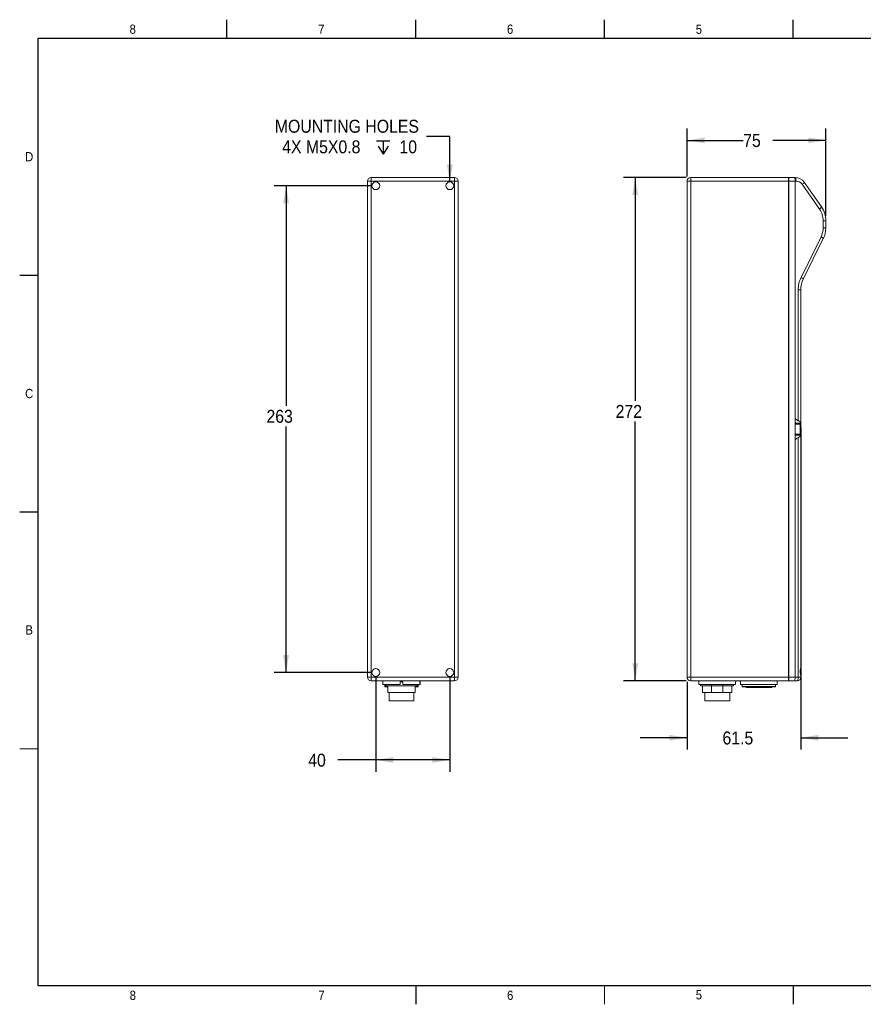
# Model space of a CAD drawing. Header units: millimetres. Extents: x 7 to 425, y 7 to 273.
# Tile 1 of 14: x 7 to 235, y 7 to 273. Entities that reach past the tile are written whole.
import ezdxf

# ---------------------------------------------------------------- set-up
doc = ezdxf.new("R2010")
doc.units = ezdxf.units.MM
doc.layers.add('BORDER', color=7, linetype='Continuous')
doc.layers.add('FORMAT', color=7, linetype='Continuous')
doc.styles.add('SLDTEXTSTYLE0', font='GOTHIC.TTF', dxfattribs={"width": 0.913})
doc.dimstyles.new('SLDDIMSTYLE0', dxfattribs={"dimtxt": 3.5, "dimasz": 4.7625, "dimexe": 0, "dimexo": 0.0625, "dimgap": 0.875, "dimtad": 0, "dimtih": 1, "dimtoh": 1, "dimdec": 1, "dimlfac": 2, "dimrnd": 1e-09, "dimzin": 12, "dimdsep": 46, "dimtxsty": 'SLDTEXTSTYLE0', "dimsah": 1, "dimcen": 0.09, "dimadec": 0, "dimazin": 3, "dimtfac": 1, "dimtdec": 1, "dimtmove": 0, "dimatfit": 0, "dimfxl": 1, "dimfrac": 2, "dimtolj": 1, "dimtzin": 12, "dimarcsym": 0})
doc.dimstyles.new('SLDDIMSTYLE1', dxfattribs={"dimtxt": 3.5, "dimasz": 4.7625, "dimexe": 0, "dimexo": 0.0625, "dimgap": 0.875, "dimtad": 0, "dimtih": 1, "dimtoh": 1, "dimdec": 1, "dimlfac": 2, "dimrnd": 1e-09, "dimzin": 12, "dimdsep": 46, "dimtxsty": 'SLDTEXTSTYLE0', "dimsah": 1, "dimcen": 0.09, "dimadec": 0, "dimazin": 3, "dimtfac": 1, "dimtdec": 1, "dimtofl": 0, "dimtmove": 0, "dimatfit": 3, "dimfxl": 1, "dimfrac": 2, "dimtolj": 1, "dimtzin": 12, "dimarcsym": 0})
doc.dimstyles.new('SLDDIMSTYLE2', dxfattribs={"dimtxt": 3.5, "dimasz": 4.7625, "dimexe": 0, "dimexo": 0.0625, "dimgap": 0.875, "dimtad": 0, "dimtih": 1, "dimtoh": 1, "dimdec": 0, "dimlfac": 2, "dimrnd": 1e-09, "dimzin": 12, "dimdsep": 46, "dimtxsty": 'SLDTEXTSTYLE0', "dimsah": 1, "dimcen": 0, "dimadec": 0, "dimazin": 3, "dimtfac": 1, "dimtdec": 1, "dimtofl": 0, "dimtmove": 0, "dimatfit": 3, "dimfxl": 1, "dimfrac": 2, "dimtolj": 1, "dimtzin": 12, "dimarcsym": 0})

# ---------------------------------------------------------------- blocks, each defined once
blk = doc.blocks.new('_D_3')
at = {"layer": 'FORMAT'}
for p, q in [((217.95, 162.47), (217.95, 75.54)), ((187.2, 93.82), (187.2, 75.54)), ((187.2, 78.71), (174.5, 78.71)), ((217.95, 78.71), (230.65, 78.71))]:
    blk.add_line(p, q, dxfattribs=at)
for points in [[(187.2, 78.71), (182.44, 79.5), (182.44, 77.92)], [(217.95, 78.71), (222.72, 77.92), (222.72, 79.5)]]:
    blk.add_solid(points, dxfattribs=at)
at = {"layer": 'FORMAT', "insert": (196.78, 80.4, 0.05), "char_height": 3.5, "attachment_point": 1, "style": 'SLDTEXTSTYLE0'}
blk.add_mtext('61.5', dxfattribs=at)
blk = doc.blocks.new('_D_4')
at = {"layer": 'FORMAT'}
for p, q in [((186.93, 230.09), (170.04, 230.09)), ((173.21, 230.09), (173.21, 169.7)), ((173.21, 94.09), (173.21, 164.15)), ((186.93, 94.09), (170.04, 94.09))]:
    blk.add_line(p, q, dxfattribs=at)
for points in [[(173.21, 230.09), (172.42, 225.32), (174.01, 225.32)], [(173.21, 94.09), (174.01, 98.85), (172.42, 98.85)]]:
    blk.add_solid(points, dxfattribs=at)
at = {"layer": 'FORMAT', "insert": (167.91, 168.62, 0.05), "char_height": 3.5, "attachment_point": 1, "style": 'SLDTEXTSTYLE0'}
blk.add_mtext('272', dxfattribs=at)
blk = doc.blocks.new('_D_5')
at = {"layer": 'FORMAT'}
for p, q in [((187.2, 230.36), (187.2, 243.28)), ((224.7, 219.67), (224.7, 243.28)), ((187.2, 240.1), (202.37, 240.1)), ((224.7, 240.1), (210.39, 240.1))]:
    blk.add_line(p, q, dxfattribs=at)
for points in [[(187.2, 240.1), (191.97, 239.31), (191.97, 240.9)], [(224.7, 240.1), (219.94, 240.9), (219.94, 239.31)]]:
    blk.add_solid(points, dxfattribs=at)
at = {"layer": 'FORMAT', "insert": (202.37, 241.8, 0.05), "char_height": 3.5, "attachment_point": 1, "style": 'SLDTEXTSTYLE0'}
blk.add_mtext('75', dxfattribs=at)
blk = doc.blocks.new('_D_6')
at = {"layer": 'FORMAT'}
for p, q in [((101.85, 227.84), (75.69, 227.84)), ((78.87, 227.84), (78.87, 168.39)), ((78.87, 96.34), (78.87, 162.84)), ((101.85, 96.34), (75.69, 96.34))]:
    blk.add_line(p, q, dxfattribs=at)
for points in [[(78.87, 227.84), (78.07, 223.07), (79.66, 223.07)], [(78.87, 96.34), (79.66, 101.1), (78.07, 101.1)]]:
    blk.add_solid(points, dxfattribs=at)
at = {"layer": 'FORMAT', "insert": (73.57, 167.31, -11.95), "char_height": 3.5, "attachment_point": 1, "style": 'SLDTEXTSTYLE0'}
blk.add_mtext('263', dxfattribs=at)
blk = doc.blocks.new('_D_7')
at = {"layer": 'FORMAT'}
for p, q in [((103.12, 95.07), (103.12, 69.54)), ((123.12, 95.07), (123.12, 69.54)), ((103.12, 72.71), (92.87, 72.71)), ((123.12, 72.71), (103.12, 72.71))]:
    blk.add_line(p, q, dxfattribs=at)
for points in [[(103.12, 72.71), (107.88, 71.92), (107.88, 73.5)], [(123.12, 72.71), (118.35, 73.5), (118.35, 71.92)]]:
    blk.add_solid(points, dxfattribs=at)
at = {"layer": 'FORMAT', "insert": (84.86, 74.4, -11.95), "char_height": 3.5, "attachment_point": 1, "style": 'SLDTEXTSTYLE0'}
blk.add_mtext('40', dxfattribs=at)
blk = doc.blocks.new('SW_SYMBOL_HOLE_DEPTH')
at = {"layer": 'FORMAT', "color": 0}
for p, q in [((0, 875), (800, 875)), ((400, 875), (400, 75)), ((100, 555), (400, 75)), ((700, 555), (400, 75))]:
    blk.add_line(p, q, dxfattribs=at)
blk = doc.blocks.new('_D_8')
at = {"layer": 'FORMAT'}
for p, q in [((123.12, 241.16), (116.77, 241.16)), ((123.12, 228.89), (123.12, 241.16))]:
    blk.add_line(p, q, dxfattribs=at)
blk.add_solid([(123.12, 228.89), (123.91, 233.65), (122.32, 233.65)], dxfattribs=at)
at = {"layer": 'FORMAT', "xscale": 0.0044707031, "yscale": 0.0044707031, "zscale": 0.0044707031}
blk.add_blockref('SW_SYMBOL_HOLE_DEPTH', (103.31, 236.06), dxfattribs=at)
at = {"layer": 'FORMAT', "char_height": 3.5, "attachment_point": 1, "style": 'SLDTEXTSTYLE0'}
for s, insert in [('MOUNTING HOLES', (75.84, 245.66, -11.95)), ('4X M5X0.8  ', (77.82, 240.1, -11.95)), (' 10', (108.31, 240.1, -11.95))]:
    blk.add_mtext(s, dxfattribs=dict(at, insert=insert))

msp = doc.modelspace()

# ---------------------------------------------------------------- linework, layer by layer
at = {"color": 7, "linetype": 'Continuous', "lineweight": 15}
for p, q in [((101.867, 229.086), (100.867, 229.086)), ((100.867, 95.086), (100.867, 229.086)), ((101.867, 229.086), (101.867, 230.086)), ((101.867, 230.086), (124.367, 230.086)), ((101.867, 229.086), (101.867, 95.086)), ((124.367, 229.086), (101.867, 229.086)), ((124.367, 230.086), (124.367, 229.086)), ((124.367, 95.086), (124.367, 229.086)), ((125.367, 229.086), (124.367, 229.086)), ((125.367, 229.086), (125.367, 95.086)), ((188.203, 229.086), (187.203, 229.086)), ((187.203, 95.086), (187.203, 229.086)), ((188.203, 229.086), (188.203, 230.086)), ((188.203, 230.086), (214.653, 230.086)), ((214.653, 229.086), (188.203, 229.086)), ((188.203, 229.086), (188.203, 95.086)), ((214.653, 230.086), (214.653, 229.086)), ((214.653, 229.661), (214.703, 229.661)), ((214.653, 229.086), (214.653, 95.086)), ((214.703, 230.086), (216.244, 230.086)), ((214.703, 229.086), (214.703, 230.086)), ((216.391, 229.086), (214.703, 229.086)), ((214.703, 229.086), (214.703, 95.086)), ((216.244, 230.086), (216.391, 230.086)), ((216.679, 229.086), (216.391, 229.086)), ((216.391, 95.086), (216.391, 229.086)), ((218.849, 228.806), (223.527, 222.125)), ((222.996, 221.551), (218.317, 228.233)), ((223.991, 216.433), (223.991, 218.396)), ((224.703, 218.396), (223.991, 218.396)), ((224.703, 218.396), (224.703, 216.433)), ((224.703, 216.433), (223.991, 216.433)), ((218.017, 203.061), (223.422, 213.996)), ((224.03, 213.553), (218.626, 202.618)), ((217.241, 164.373), (217.241, 199.738)), ((217.953, 199.738), (217.241, 199.738)), ((217.953, 199.738), (217.953, 163.738)), ((217.953, 198.594), (217.953, 198.594)), ((217.953, 198.594), (217.953, 198.305)), ((217.953, 198.305), (217.953, 198.305)), ((217.953, 197.999), (217.953, 197.999)), ((217.953, 197.999), (217.953, 197.707)), ((217.953, 197.707), (217.953, 197.707)), ((217.953, 197.692), (217.953, 197.692)), ((217.953, 196.362), (217.953, 189.675)), ((217.953, 196.362), (217.953, 196.362)), ((217.953, 189.675), (217.953, 189.675)), ((217.953, 189.675), (217.953, 186.61)), ((217.953, 186.61), (217.953, 186.61)), ((217.953, 186.61), (217.953, 185.847)), ((217.953, 185.847), (217.953, 185.847)), ((217.953, 185.847), (217.953, 185.238)), ((217.953, 185.238), (217.953, 185.238)), ((216.393, 159), (216.393, 165.171)), ((216.393, 163.711), (217.953, 163.711)), ((217.743, 163.461), (216.393, 163.461)), ((217.893, 163.311), (217.743, 163.461)), ((217.743, 163.461), (217.743, 160.711)), ((217.893, 163.311), (217.893, 160.861)), ((217.953, 163.711), (217.953, 163.738)), ((217.953, 160.461), (217.953, 163.711)), ((216.393, 160.711), (217.743, 160.711)), ((216.393, 160.461), (217.953, 160.461)), ((217.241, 95.086), (217.241, 159.798)), ((217.743, 160.711), (217.893, 160.861)), ((217.953, 160.433), (217.953, 160.461)), ((217.953, 160.433), (217.953, 97.837)), ((217.953, 113.836), (217.953, 113.836)), ((217.953, 113.836), (217.953, 113.336)), ((217.953, 113.336), (217.953, 113.336)), ((217.803, 97.022), (217.803, 96.157)), ((217.953, 97.811), (217.953, 97.852)), ((217.953, 97.811), (217.953, 95.361)), ((101.867, 95.086), (100.867, 95.086)), ((101.867, 95.086), (101.867, 94.086)), ((101.867, 95.086), (124.367, 95.086)), ((124.367, 94.086), (101.867, 94.086)), ((103.23, 94.085), (103.23, 94.086)), ((103.242, 94.085), (103.242, 94.086)), ((103.242, 94.085), (104.117, 94.085)), ((104.117, 94.085), (104.117, 94.086)), ((104.128, 94.085), (104.128, 94.086)), ((105.057, 94.086), (105.057, 93.086)), ((109.682, 93.786), (109.682, 93.086)), ((110.432, 93.786), (109.682, 93.786)), ((110.432, 93.086), (110.432, 93.786)), ((115.057, 93.086), (115.057, 94.086)), ((115.059, 93.086), (115.059, 94.086)), ((115.627, 94.085), (115.627, 94.086)), ((116.802, 94.085), (115.627, 94.085)), ((116.802, 94.085), (116.802, 94.086)), ((116.802, 94.085), (121.952, 94.085)), ((117.452, 94.081), (117.452, 94.085)), ((117.718, 94.081), (117.452, 94.081)), ((119.53, 94.081), (118.54, 94.081)), ((121.282, 94.081), (120.492, 94.081)), ((121.952, 94.085), (121.952, 94.086)), ((121.952, 94.085), (123.127, 94.085)), ((122.702, 94.081), (122.279, 94.081)), ((122.702, 94.081), (122.702, 94.085)), ((123.127, 94.085), (123.127, 94.086)), ((124.367, 94.086), (124.367, 95.086)), ((125.367, 95.086), (124.367, 95.086)), ((188.203, 95.086), (187.203, 95.086)), ((188.203, 95.086), (214.653, 95.086)), ((188.203, 94.086), (188.203, 95.086)), ((214.653, 94.086), (188.203, 94.086)), ((190.178, 94.085), (190.178, 94.086)), ((190.178, 94.085), (191.353, 94.085)), ((190.353, 94.085), (190.353, 93.786)), ((190.367, 93.786), (190.353, 93.786)), ((190.367, 93.086), (190.367, 93.786)), ((191.353, 94.085), (191.353, 94.086)), ((199.353, 94.085), (191.353, 94.085)), ((199.353, 94.085), (199.353, 94.086)), ((200.528, 94.085), (199.353, 94.085)), ((200.353, 93.786), (200.339, 93.786)), ((200.339, 93.786), (200.339, 93.086)), ((200.353, 93.786), (200.353, 94.085)), ((200.528, 94.085), (200.528, 94.086)), ((201.428, 94.085), (201.428, 94.086)), ((202.603, 94.085), (201.428, 94.085)), ((201.598, 94.085), (201.598, 93.786)), ((201.612, 93.786), (201.598, 93.786)), ((201.612, 93.086), (201.612, 93.786)), ((201.853, 94.081), (201.853, 94.085)), ((202.853, 94.081), (201.853, 94.081)), ((202.603, 94.085), (202.603, 94.086)), ((210.603, 94.085), (202.603, 94.085)), ((210.353, 94.081), (202.853, 94.081)), ((203.895, 94.074), (203.895, 94.081)), ((204.856, 94.074), (204.856, 94.081)), ((205.818, 94.074), (205.818, 94.081)), ((206.779, 94.074), (206.779, 94.081)), ((207.741, 94.074), (207.741, 94.081)), ((208.702, 94.074), (208.702, 94.081)), ((209.664, 94.074), (209.664, 94.081)), ((211.353, 94.081), (210.353, 94.081)), ((210.603, 94.085), (210.603, 94.086)), ((211.778, 94.085), (210.603, 94.085)), ((211.353, 94.081), (211.353, 94.085)), ((211.598, 93.786), (211.584, 93.786)), ((211.584, 93.786), (211.584, 93.086)), ((211.598, 93.786), (211.598, 94.085)), ((211.778, 94.085), (211.778, 94.086)), ((214.653, 95.086), (214.653, 94.086)), ((214.653, 94.511), (214.703, 94.511)), ((214.703, 95.086), (216.391, 95.086)), ((214.703, 94.086), (214.703, 95.086)), ((216.244, 94.086), (214.703, 94.086)), ((216.953, 94.086), (216.244, 94.086)), ((216.391, 95.086), (217.241, 95.086)), ((217.953, 95.086), (217.241, 95.086)), ((217.953, 95.334), (217.953, 95.361)), ((217.953, 95.334), (217.953, 95.086)), ((105.057, 93.086), (109.682, 93.086)), ((105.559, 93.086), (105.559, 92.561)), ((105.559, 92.561), (105.659, 92.461)), ((106.356, 92.561), (105.559, 92.561)), ((106.356, 92.461), (105.659, 92.461)), ((105.856, 92.711), (105.856, 93.086)), ((105.856, 92.711), (114.256, 92.711)), ((106.356, 90.961), (106.356, 92.711)), ((106.356, 90.961), (113.756, 90.961)), ((106.682, 90.961), (106.682, 88.711)), ((110.432, 93.086), (115.057, 93.086)), ((113.432, 88.711), (113.432, 90.961)), ((113.756, 92.711), (113.756, 90.961)), ((113.756, 90.961), (113.757, 90.961)), ((113.757, 90.961), (113.757, 92.711)), ((114.559, 92.561), (113.757, 92.561)), ((114.459, 92.461), (113.757, 92.461)), ((114.256, 93.086), (114.256, 92.711)), ((114.256, 92.711), (114.257, 92.711)), ((114.257, 92.711), (114.257, 93.086)), ((114.459, 92.461), (114.559, 92.561)), ((114.559, 92.561), (114.559, 93.086)), ((115.057, 93.086), (115.059, 93.086)), ((190.367, 93.086), (200.339, 93.086)), ((190.853, 93.086), (190.853, 92.711)), ((190.853, 92.711), (193.736, 92.711)), ((191.353, 92.711), (191.353, 90.961)), ((191.353, 90.961), (193.832, 90.961)), ((191.978, 90.961), (191.978, 88.711)), ((193.736, 93.086), (193.736, 92.711)), ((193.736, 92.711), (196.968, 92.711)), ((193.832, 92.711), (193.832, 90.961)), ((193.832, 90.961), (196.872, 90.961)), ((196.872, 90.961), (196.872, 92.711)), ((196.872, 90.961), (199.353, 90.961)), ((196.968, 92.711), (196.968, 93.086)), ((196.968, 92.711), (199.787, 92.711)), ((198.728, 88.711), (198.728, 90.961)), ((199.353, 90.961), (199.353, 92.711)), ((199.787, 93.086), (199.787, 92.711)), ((199.787, 92.711), (199.787, 93.086)), ((201.612, 93.086), (211.584, 93.086)), ((202.103, 93.086), (202.103, 92.561)), ((202.103, 92.561), (202.203, 92.461)), ((202.103, 92.561), (211.103, 92.561)), ((211.003, 92.461), (202.203, 92.461)), ((203.139, 92.461), (203.139, 92.311)), ((203.139, 92.311), (210.103, 92.311)), ((210.103, 92.311), (210.103, 92.461)), ((211.003, 92.461), (211.103, 92.561)), ((211.103, 92.561), (211.103, 93.086)), ((106.682, 88.711), (110.056, 88.711)), ((110.056, 88.711), (113.432, 88.711)), ((191.978, 88.711), (198.728, 88.711))]:
    msp.add_line(p, q, dxfattribs=at)
at = {"color": 8, "linetype": 'Continuous', "lineweight": 15}
for p, q in [((214.653, 228.036), (214.703, 228.036)), ((214.653, 96.136), (214.703, 96.136)), ((118.452, 94.081), (118.452, 94.085)), ((121.702, 94.081), (121.702, 94.085)), ((202.853, 94.081), (202.853, 94.085)), ((210.353, 94.081), (210.353, 94.085))]:
    msp.add_line(p, q, dxfattribs=at)
at = {"color": 7, "linetype": 'Continuous', "lineweight": 15, "flags": 128}
msp.add_lwpolyline([(217.241, 95.086), (217.235, 94.891), (217.219, 94.703), (217.192, 94.53), (217.157, 94.379), (217.113, 94.254), (217.063, 94.162), (217.009, 94.105), (216.953, 94.086)], dxfattribs=at)
at = {"color": 7, "linetype": 'Continuous', "lineweight": 15}
for centre in [(103.117, 227.836), (123.117, 227.836), (103.117, 96.336), (123.117, 96.336)]:
    msp.add_circle(centre, 1.05, dxfattribs=at)
for centre, radius, start, end in [((101.867, 229.086), 1, 90, 180), ((124.367, 229.086), 1, 0, 90), ((188.203, 229.086), 1, 90, 180), ((216.391, 227.086), 3, 35, 90), ((216.679, 227.086), 2, 35, 90), ((217.78, 229.263), 1.161, 297.53677, 336.86596), ((222.459, 222.581), 1.161, 297.53655, 336.86548), ((218.491, 218.396), 5.5, 0, 35), ((218.203, 218.396), 6.5, 0, 35), ((218.491, 216.433), 5.5, 333.7, 0), ((218.203, 216.433), 6.5, 333.7, 0), ((222.952, 212.711), 1.368, 37.97046, 69.90587), ((224.741, 199.738), 7.5, 153.7, 180), ((224.453, 199.738), 6.5, 153.7, 180), ((217.547, 201.777), 1.368, 37.96862, 69.90767), ((101.867, 95.086), 1, 180, 270), ((124.367, 95.086), 1, 270, 0), ((188.203, 95.086), 1, 180, 270), ((216.953, 95.086), 1, 270, 0)]:
    msp.add_arc(centre, radius, start, end, dxfattribs=at)
for centre, major_axis, ratio, start_param, end_param in [((216.244, 229.086), (0, 1), 0.1471347, 4.712389, 6.2831853), ((221.378, 165.211), (4.987, 0), 0.3007808, 3.167713, 3.7339789), ((221.378, 158.961), (4.987, 0), 0.3007808, 2.5492064, 3.1154723), ((216.244, 95.086), (0, 1), 0.1471347, 3.1415927, 4.712389)]:
    msp.add_ellipse(centre, major_axis=major_axis, ratio=ratio, start_param=start_param, end_param=end_param, dxfattribs=at)
for points, knots in [([(216.679, 229.086), (216.679, 229.217), (216.672, 229.347), (216.643, 229.589), (216.621, 229.7), (216.568, 229.885), (216.536, 229.96), (216.467, 230.06), (216.429, 230.086), (216.391, 230.086)], [0, 0, 0, 0, 0.25, 0.25, 0.5, 0.5, 0.75, 0.75, 1, 1, 1, 1]), ([(217.953, 163.738), (217.953, 163.761), (217.932, 163.798), (217.858, 163.893), (217.806, 163.95), (217.68, 164.072), (217.606, 164.137), (217.481, 164.232), (217.437, 164.263), (217.344, 164.322), (217.294, 164.349), (217.241, 164.373)], [0, 0, 0, 0, 0.25, 0.25, 0.5, 0.5, 0.75, 0.75, 0.875, 0.875, 1, 1, 1, 1]), ([(217.241, 159.798), (217.294, 159.822), (217.343, 159.85), (217.437, 159.908), (217.481, 159.94), (217.606, 160.035), (217.679, 160.099), (217.806, 160.222), (217.858, 160.278), (217.932, 160.373), (217.953, 160.41), (217.953, 160.433)], [0, 0, 0, 0, 0.125, 0.125, 0.25, 0.25, 0.5, 0.5, 0.75, 0.75, 1, 1, 1, 1]), ([(217.953, 97.837), (217.953, 97.759), (217.94, 97.674), (217.903, 97.486), (217.878, 97.384), (217.83, 97.171), (217.806, 97.058), (217.772, 96.826), (217.762, 96.707), (217.762, 96.465), (217.772, 96.346), (217.806, 96.114), (217.83, 96), (217.878, 95.788), (217.903, 95.685), (217.94, 95.498), (217.953, 95.412), (217.953, 95.334)], [0, 0, 0, 0, 0.125, 0.125, 0.25, 0.25, 0.375, 0.375, 0.5, 0.5, 0.625, 0.625, 0.75, 0.75, 0.875, 0.875, 1, 1, 1, 1])]:
    msp.add_open_spline(points, degree=3, knots=knots, dxfattribs=at)
at = {"layer": 'BORDER'}
for p, q in [((11.9, 11.7), (11.9, 267.7)), ((11.9, 267.7), (419.9, 267.7)), ((419.9, 11.7), (11.9, 11.7))]:
    msp.add_line(p, q, dxfattribs=at)
at = {"layer": 'FORMAT'}
for p, q in [((62.9, 267.7), (62.9, 272.7)), ((113.9, 267.7), (113.9, 272.7)), ((164.9, 267.7), (164.9, 272.7)), ((215.9, 267.7), (215.9, 272.7)), ((6.9, 203.7), (11.9, 203.7)), ((11.9, 139.7), (6.9, 139.7)), ((113.9, 11.7), (113.9, 6.7)), ((215.9, 11.7), (215.9, 6.7))]:
    msp.add_line(p, q, dxfattribs=at)
at = {"layer": 'FORMAT', "color": 7, "linetype": 'Continuous', "lineweight": 0}
for p, q in [((6.9, 75.7), (11.9, 75.7)), ((164.9, 11.7), (164.9, 6.7))]:
    msp.add_line(p, q, dxfattribs=at)

# ---------------------------------------------------------------- texts
at = {"layer": 'FORMAT', "char_height": 2.5, "style": 'SLDTEXTSTYLE0'}
for s, insert, attachment_point in [('8', (36.594, 271.383), 1), ('7', (87.541, 271.383), 1), ('6', (138.564, 271.383), 1), ('5', (189.558, 271.383), 1), ('D', (9.459, 236.929), 2), ('C', (9.461, 172.952), 2), ('B', (9.468, 109.094), 2), ('8', (36.615, 10.383), 1), ('7', (87.595, 10.383), 1), ('6', (138.587, 10.383), 1), ('5', (189.565, 10.532), 1)]:
    msp.add_mtext(s, dxfattribs=dict(at, insert=insert, attachment_point=attachment_point))

# ---------------------------------------------------------------- dimensions: what is measured, and where the dimension line sits
at = {"layer": 'FORMAT'}
dim = msp.add_diameter_dim_2p(p1=(123.117, 226.786), p2=(123.117, 228.886), text='MOUNTING HOLES\\P4X M5X0.8  {\\fGDT;x} 10\\P', dimstyle='SLDDIMSTYLE2', override={"dimpost": '<>'}, dxfattribs=at)
dim.commit()
dim.dimension.update_dxf_attribs({"geometry": '_D_8', "text_midpoint": (96.301, 241.161), "dimtype": 163})
for base, p1, p2, dimstyle, picture, middle in [((224.703, 240.105), (187.203, 229.086), (224.703, 218.396), 'SLDDIMSTYLE1', '_D_5', (206.377, 240.105)), ((217.953, 78.711), (187.203, 95.086), (217.953, 163.738), 'SLDDIMSTYLE0', '_D_3', (202.732, 78.711)), ((123.117, 72.711), (103.117, 96.336), (123.117, 96.336), 'SLDDIMSTYLE1', '_D_7', (88.867, 72.711))]:
    dim = msp.add_linear_dim(base=base, p1=p1, p2=p2, dimstyle=dimstyle, dxfattribs=at)
    dim.commit()
    dim.dimension.update_dxf_attribs({"geometry": picture, "text_midpoint": middle, "dimtype": 160})
for base, p1, p2, picture, middle in [((173.212, 230.086), (188.203, 94.086), (188.203, 230.086), '_D_4', (173.212, 166.925)), ((78.867, 96.336), (103.117, 227.836), (103.117, 96.336), '_D_6', (78.867, 165.616))]:
    dim = msp.add_linear_dim(base=base, p1=p1, p2=p2, angle=90, dimstyle='SLDDIMSTYLE1', dxfattribs=at)
    dim.commit()
    dim.dimension.update_dxf_attribs({"geometry": picture, "text_midpoint": middle, "dimtype": 160})

doc.saveas('drawing.dxf')
